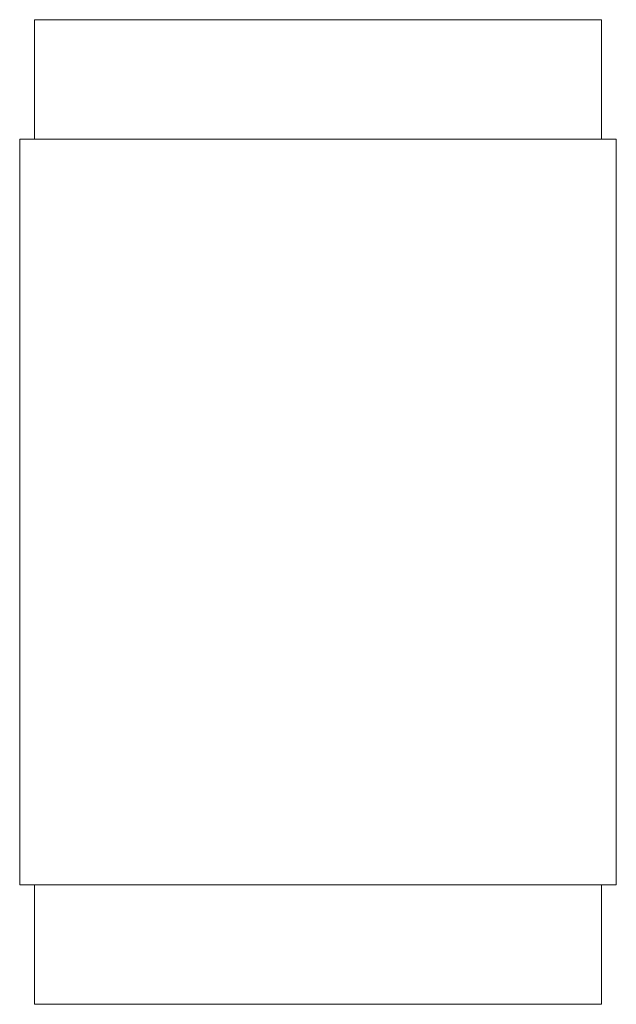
# Paper-space layout '_Top' of a CAD drawing. Header units: millimetres. Extents: x -10 to 10, y -33.6 to -0.6.
import ezdxf

# ---------------------------------------------------------------- set-up
doc = ezdxf.new("R2010")
doc.units = ezdxf.units.MM

psp = doc.layouts.new('_Top')

# ---------------------------------------------------------------- linework, layer by layer
at = {"color": 7, "linetype": 'Continuous', "lineweight": 15}
for p, q in [((-9.5, -0.623), (-9.5, -4.623)), ((9.5, -0.623), (-9.5, -0.623)), ((9.5, -4.623), (9.5, -0.623)), ((-10, -4.623), (-10, -29.623)), ((10, -4.623), (-10, -4.623)), ((10, -29.623), (10, -4.623)), ((10, -29.623), (-10, -29.623)), ((-9.5, -29.623), (-9.5, -33.623)), ((9.5, -33.623), (9.5, -29.623)), ((9.5, -33.623), (-9.5, -33.623))]:
    psp.add_line(p, q, dxfattribs=at)

doc.saveas('drawing.dxf')
